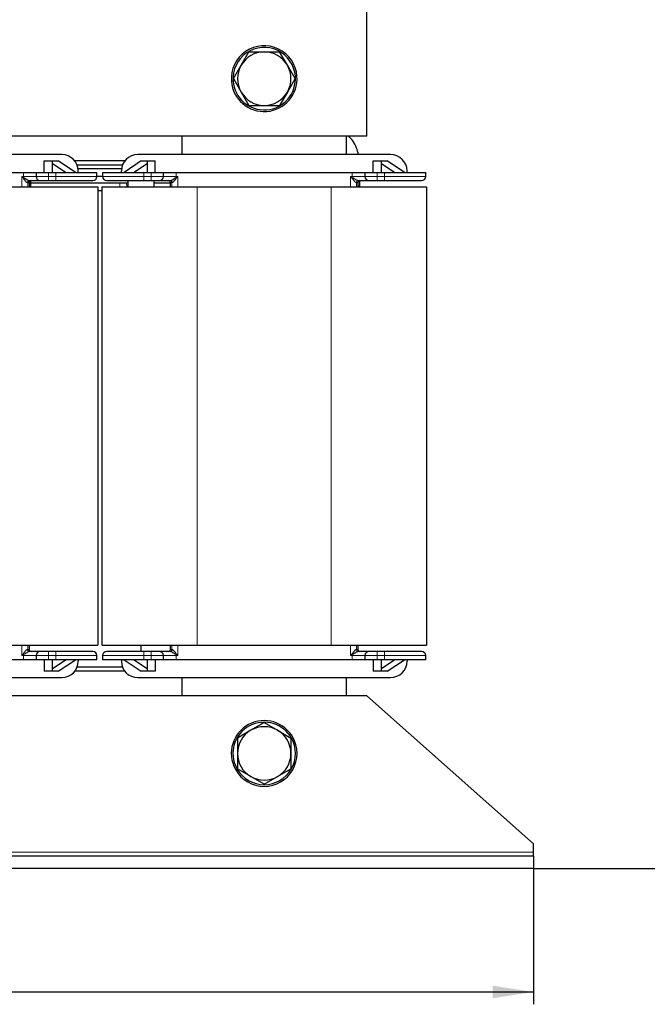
# Model space of a CAD drawing. Header units: millimetres. Extents: x 5 to 418, y 2 to 292.
# Tile 16 of 51: x 106 to 157, y 161 to 240. Entities that reach past the tile are written whole.
import ezdxf

# ---------------------------------------------------------------- set-up
doc = ezdxf.new("R2010")
doc.units = ezdxf.units.MM
doc.layers.add('SLD-0', color=7, linetype='Continuous')
doc.styles.add('SLDTEXTSTYLE0', font='TXT', dxfattribs={"width": 0.605})
doc.dimstyles.new('SLDDIMSTYLE0', dxfattribs={"dimtxt": 3.5, "dimasz": 3.302, "dimexe": 0, "dimexo": 0.0625, "dimgap": 0.875, "dimtad": 1, "dimlfac": 3, "dimrnd": 1e-09, "dimzin": 12, "dimdsep": 46, "dimtxsty": 'SLDTEXTSTYLE0', "dimsah": 1, "dimcen": 0.09, "dimadec": 0, "dimazin": 3, "dimtfac": 1, "dimtofl": 0, "dimtmove": 0, "dimatfit": 3, "dimfxl": 1, "dimfrac": 2, "dimtolj": 1, "dimtzin": 12, "dimarcsym": 0})

# ---------------------------------------------------------------- blocks, each defined once
blk = doc.blocks.new('_D')
at = {"layer": 'SLD-0'}
for p, q in [((51.104, 171.529), (51.104, 160.529)), ((148.104, 171.529), (148.104, 160.529)), ((51.104, 161.529), (148.104, 161.529))]:
    blk.add_line(p, q, dxfattribs=at)
for points in [[(51.104, 161.529), (54.406, 161.021), (54.406, 162.037)], [(148.104, 161.529), (144.802, 162.037), (144.802, 161.021)]]:
    blk.add_solid(points, dxfattribs=at)
at = {"layer": 'SLD-0', "insert": (95.593, 166.04), "char_height": 3.5, "attachment_point": 1, "style": 'SLDTEXTSTYLE0'}
blk.add_mtext('291', dxfattribs=at)
blk = doc.blocks.new('_D_1')
at = {"layer": 'SLD-0'}
for p, q in [((115.504, 262.329), (163.68, 262.329)), ((162.68, 262.329), (162.68, 171.529)), ((148.104, 171.529), (163.68, 171.529))]:
    blk.add_line(p, q, dxfattribs=at)
for points in [[(162.68, 262.329), (162.172, 259.027), (163.188, 259.027)], [(162.68, 171.529), (163.188, 174.831), (162.172, 174.831)]]:
    blk.add_solid(points, dxfattribs=at)
at = {"layer": 'SLD-0', "insert": (158.168, 210.913), "char_height": 3.5, "attachment_point": 1, "rotation": 90, "style": 'SLDTEXTSTYLE0'}
blk.add_mtext('272,4', dxfattribs=at)

msp = doc.modelspace()

# ---------------------------------------------------------------- linework, layer by layer
at = {"color": 7, "linetype": 'Continuous', "lineweight": 25}
for p, q in [((134.6036, 230.8954), (134.6036, 243.5621)), ((124.3939, 236.6454), (125.0193, 237.7287)), ((128.1466, 236.6454), (127.5212, 237.7287)), ((123.7684, 235.5621), (124.3939, 236.6454)), ((128.7721, 235.5621), (128.1466, 236.6454)), ((123.7684, 235.5621), (124.3939, 234.4787)), ((128.7721, 235.5621), (128.1466, 234.4787)), ((124.3939, 234.4787), (125.0193, 233.3954)), ((128.1466, 234.4787), (127.5212, 233.3954)), ((134.6036, 230.8954), (64.6036, 230.8954)), ((119.6036, 230.8954), (119.6036, 229.4121)), ((132.9369, 229.4121), (132.9369, 230.8954)), ((109.8536, 229.4121), (89.3536, 229.4121)), ((136.5203, 229.4121), (116.0203, 229.4121)), ((108.4369, 227.9621), (108.4369, 228.8954)), ((108.4369, 228.8954), (109.1036, 228.8954)), ((109.1036, 227.9621), (109.1036, 228.8954)), ((109.1036, 228.8954), (109.5703, 228.8954)), ((109.1036, 228.6933), (110.2005, 227.9621)), ((110.9703, 227.9621), (109.5703, 228.8954)), ((114.9663, 228.8954), (110.9076, 228.8954)), ((114.7776, 228.5621), (111.0962, 228.5621)), ((116.3036, 228.8954), (114.9036, 227.9621)), ((115.6734, 227.9621), (116.7703, 228.6933)), ((116.3036, 228.8954), (116.7703, 228.8954)), ((116.7703, 228.8954), (117.4369, 228.8954)), ((116.7703, 228.8954), (116.7703, 227.9621)), ((117.4369, 227.9621), (117.4369, 228.8954)), ((135.1036, 228.8954), (135.7703, 228.8954)), ((135.1036, 227.9621), (135.1036, 228.8954)), ((135.7703, 227.9621), (135.7703, 228.8954)), ((135.7703, 228.8954), (136.2369, 228.8954)), ((135.7703, 228.6933), (136.8671, 227.9621)), ((137.6369, 227.9621), (136.2369, 228.8954)), ((92.4617, 227.9621), (106.7455, 227.9621)), ((106.7455, 227.9621), (107.7703, 227.9621)), ((107.7703, 227.9621), (107.7703, 227.6287)), ((107.7703, 227.9621), (108.7703, 227.9621)), ((108.7703, 227.9621), (109.3703, 227.9621)), ((109.3703, 227.9621), (112.7036, 227.9621)), ((114.6996, 228.2621), (111.1743, 228.2621)), ((111.1869, 227.9621), (111.1869, 228.0787)), ((112.7036, 227.6287), (112.7036, 227.9621)), ((112.7036, 227.6621), (113.1703, 227.6621)), ((113.1703, 227.9621), (113.1703, 227.6287)), ((113.1703, 227.9621), (116.5036, 227.9621)), ((114.6869, 227.9621), (114.6869, 228.0787)), ((116.5036, 227.9621), (117.1036, 227.9621)), ((117.1036, 227.9621), (118.1036, 227.9621)), ((118.1036, 227.6287), (118.1036, 227.9621)), ((118.1036, 227.9621), (119.1284, 227.9621)), ((119.1284, 227.9621), (133.4121, 227.9621)), ((133.4121, 227.9621), (134.4369, 227.9621)), ((134.4369, 227.9621), (134.4369, 227.6287)), ((134.4369, 227.9621), (135.4369, 227.9621)), ((135.4369, 227.9621), (136.0369, 227.9621)), ((136.0369, 227.9621), (139.3703, 227.9621)), ((137.8536, 227.9621), (137.8536, 228.0787)), ((139.3703, 227.6287), (139.3703, 227.9621)), ((105.0369, 226.7954), (112.7703, 226.7954)), ((107.2036, 227.1287), (107.2036, 226.7954)), ((107.3369, 226.7954), (107.3369, 227.292)), ((114.5739, 227.0954), (107.3369, 227.0954)), ((108.7703, 227.2954), (109.3703, 227.2954)), ((112.7703, 226.7954), (112.7703, 189.6287)), ((113.1036, 226.7954), (113.1036, 189.6287)), ((113.1036, 226.7954), (120.8369, 226.7954)), ((115.0299, 227.0954), (114.5739, 227.0954)), ((115.2036, 227.0954), (115.0299, 227.0954)), ((115.2036, 227.2954), (115.2036, 226.7954)), ((116.5036, 227.2954), (117.1036, 227.2954)), ((117.3369, 226.7954), (117.3369, 227.2954)), ((118.6702, 227.0954), (117.3369, 227.0954)), ((118.6702, 226.7954), (118.6702, 227.1287)), ((120.8369, 226.7954), (131.7036, 226.7954)), ((131.7036, 226.7954), (139.4369, 226.7954)), ((133.8703, 227.1287), (133.8703, 226.7954)), ((134.0203, 226.8621), (134.0203, 227.2954)), ((134.0203, 226.7954), (134.0203, 226.8621)), ((135.4369, 227.2954), (136.0369, 227.2954)), ((139.4369, 226.7954), (139.4369, 189.6287)), ((112.7703, 226.4954), (113.1036, 226.4954)), ((105.0369, 189.6287), (112.7703, 189.6287)), ((107.2036, 189.6287), (107.2036, 189.2954)), ((113.1036, 189.6287), (120.8369, 189.6287)), ((116.2703, 189.6287), (116.2703, 189.1287)), ((118.6702, 189.2954), (118.6702, 189.6287)), ((120.8369, 189.6287), (131.7036, 189.6287)), ((131.7036, 189.6287), (139.4369, 189.6287)), ((133.8703, 189.6287), (133.8703, 189.2954)), ((106.7455, 188.4621), (92.4617, 188.4621)), ((107.7703, 188.4621), (106.7455, 188.4621)), ((107.7703, 188.7954), (107.7703, 188.4621)), ((108.7703, 188.4621), (107.7703, 188.4621)), ((108.4369, 188.4621), (108.4369, 187.5287)), ((109.3703, 189.1287), (108.7703, 189.1287)), ((109.3703, 188.4621), (108.7703, 188.4621)), ((109.1036, 187.5287), (109.1036, 188.4621)), ((110.2005, 188.4621), (109.1036, 187.7308)), ((112.7036, 188.4621), (109.3703, 188.4621)), ((109.5703, 187.5287), (110.9703, 188.4621)), ((111.1869, 188.4621), (111.1869, 188.3454)), ((112.7036, 188.4621), (112.7036, 188.7954)), ((113.1703, 188.7954), (113.1703, 188.4621)), ((116.5036, 188.4621), (113.1703, 188.4621)), ((114.6869, 188.4621), (114.6869, 188.3454)), ((114.9036, 188.4621), (116.3036, 187.5287)), ((116.7703, 187.7308), (115.6734, 188.4621)), ((117.1036, 189.1287), (116.5036, 189.1287)), ((117.1036, 188.4621), (116.5036, 188.4621)), ((116.7703, 188.4621), (116.7703, 187.5287)), ((118.1036, 188.4621), (117.1036, 188.4621)), ((117.4369, 188.4621), (117.4369, 187.5287)), ((118.1036, 188.4621), (118.1036, 188.7954)), ((119.1284, 188.4621), (118.1036, 188.4621)), ((133.4121, 188.4621), (119.1284, 188.4621)), ((134.4369, 188.4621), (133.4121, 188.4621)), ((134.4369, 188.7954), (134.4369, 188.4621)), ((135.4369, 188.4621), (134.4369, 188.4621)), ((135.1036, 188.4621), (135.1036, 187.5287)), ((136.0369, 189.1287), (135.4369, 189.1287)), ((136.0369, 188.4621), (135.4369, 188.4621)), ((135.7703, 187.5287), (135.7703, 188.4621)), ((136.8671, 188.4621), (135.7703, 187.7308)), ((139.3703, 188.4621), (136.0369, 188.4621)), ((136.2369, 187.5287), (137.6369, 188.4621)), ((137.8536, 188.4621), (137.8536, 188.3454)), ((139.3703, 188.4621), (139.3703, 188.7954)), ((114.7776, 187.8621), (111.0962, 187.8621)), ((89.3536, 187.0121), (109.8536, 187.0121)), ((109.1036, 187.5287), (108.4369, 187.5287)), ((109.5703, 187.5287), (109.1036, 187.5287)), ((114.9663, 187.5287), (110.9076, 187.5287)), ((116.0203, 187.0121), (136.5203, 187.0121)), ((116.7703, 187.5287), (116.3036, 187.5287)), ((117.4369, 187.5287), (116.7703, 187.5287)), ((119.6036, 187.0121), (119.6036, 185.5287)), ((132.9369, 185.5287), (132.9369, 187.0121)), ((135.7703, 187.5287), (135.1036, 187.5287)), ((136.2369, 187.5287), (135.7703, 187.5287)), ((134.6036, 185.5287), (64.6036, 185.5287)), ((148.1036, 173.5287), (134.6036, 185.5287)), ((126.2703, 183.3639), (125.1869, 182.7385)), ((126.2703, 183.3639), (127.3536, 182.7385)), ((125.1869, 182.7385), (124.1036, 182.113)), ((127.3536, 182.7385), (128.4369, 182.113)), ((125.1869, 178.9857), (124.1036, 179.6111)), ((127.3536, 178.9857), (128.4369, 179.6111)), ((126.2703, 178.3602), (125.1869, 178.9857)), ((126.2703, 178.3602), (127.3536, 178.9857)), ((148.1036, 172.8621), (148.1036, 173.5287)), ((148.1036, 172.5287), (51.1036, 172.5287)), ((148.1036, 172.5287), (148.1036, 172.8621)), ((148.1036, 172.5287), (148.1036, 171.5287)), ((148.1036, 171.5287), (51.1036, 171.5287))]:
    msp.add_line(p, q, dxfattribs=at)
at = {"color": 7, "linetype": 'Continuous', "lineweight": 18}
for p, q in [((128.7963, 235.7541), (128.9293, 235.7642)), ((123.7442, 235.3701), (123.6113, 235.36)), ((106.6136, 227.6287), (106.7455, 227.6287)), ((106.6136, 226.7954), (106.6136, 227.6287)), ((106.7123, 227.5148), (106.6136, 227.6287)), ((106.6136, 227.6287), (106.7452, 227.5528)), ((106.7455, 227.6287), (106.7455, 227.9621)), ((107.7703, 227.6287), (106.7455, 227.6287)), ((107.7703, 227.6287), (108.7703, 227.6287)), ((108.7703, 227.6287), (108.7703, 227.9621)), ((108.7703, 227.6287), (108.7703, 227.2954)), ((109.3703, 227.6287), (108.7703, 227.6287)), ((109.3703, 227.9621), (109.3703, 227.6287)), ((109.3703, 227.6287), (112.7036, 227.6287)), ((109.3703, 227.6287), (109.3703, 227.2954)), ((113.1703, 227.6287), (116.5036, 227.6287)), ((116.5036, 227.6287), (116.5036, 227.9621)), ((116.5036, 227.6287), (116.5036, 227.2954)), ((117.1036, 227.6287), (116.5036, 227.6287)), ((117.1036, 227.9621), (117.1036, 227.6287)), ((117.1036, 227.6287), (117.1036, 227.2954)), ((117.1036, 227.6287), (118.1036, 227.6287)), ((119.1284, 227.6287), (118.1036, 227.6287)), ((119.1284, 227.9621), (119.1284, 227.6287)), ((119.1284, 227.6287), (119.2602, 227.6287)), ((119.1286, 227.5528), (119.2602, 227.6287)), ((119.2602, 227.6287), (119.1615, 227.5148)), ((119.2602, 227.6287), (119.2602, 226.7954)), ((133.2803, 227.6287), (133.4121, 227.6287)), ((133.2803, 226.7954), (133.2803, 227.6287)), ((133.379, 227.5148), (133.2803, 227.6287)), ((133.2803, 227.6287), (133.4119, 227.5528)), ((133.4121, 227.6287), (133.4121, 227.9621)), ((134.4369, 227.6287), (133.4121, 227.6287)), ((134.4369, 227.6287), (135.4369, 227.6287)), ((135.4369, 227.6287), (135.4369, 227.9621)), ((135.4369, 227.6287), (135.4369, 227.2954)), ((136.0369, 227.6287), (135.4369, 227.6287)), ((136.0369, 227.9621), (136.0369, 227.6287)), ((136.0369, 227.6287), (139.3703, 227.6287)), ((136.0369, 227.6287), (136.0369, 227.2954)), ((107.1014, 227.1287), (107.0673, 227.1287)), ((107.1014, 226.7954), (107.1014, 227.1287)), ((107.2036, 227.1287), (107.1014, 227.1287)), ((114.5739, 226.7954), (114.5739, 227.0954)), ((118.7724, 227.1287), (118.6702, 227.1287)), ((118.7724, 227.1287), (118.7724, 226.7954)), ((118.8065, 227.1287), (118.7724, 227.1287)), ((120.8369, 226.7954), (120.8369, 189.6287)), ((131.7036, 226.7954), (131.7036, 189.6287)), ((133.7681, 227.1287), (133.734, 227.1287)), ((133.7681, 226.7954), (133.7681, 227.1287)), ((133.8703, 227.1287), (133.7681, 227.1287)), ((106.6136, 188.7954), (106.6136, 189.6287)), ((107.0673, 189.2954), (107.1014, 189.2954)), ((107.1014, 189.2954), (107.1014, 189.6287)), ((107.2036, 189.2954), (107.1014, 189.2954)), ((118.7724, 189.2954), (118.6702, 189.2954)), ((118.7724, 189.6287), (118.7724, 189.2954)), ((118.7724, 189.2954), (118.8065, 189.2954)), ((119.2602, 189.6287), (119.2602, 188.7954)), ((133.2803, 188.7954), (133.2803, 189.6287)), ((133.734, 189.2954), (133.7681, 189.2954)), ((133.7681, 189.2954), (133.7681, 189.6287)), ((133.8703, 189.2954), (133.7681, 189.2954)), ((106.6136, 188.7954), (106.7123, 188.9093)), ((106.7452, 188.8714), (106.6136, 188.7954)), ((106.7455, 188.7954), (106.6136, 188.7954)), ((106.7455, 188.7954), (107.7703, 188.7954)), ((106.7455, 188.4621), (106.7455, 188.7954)), ((108.7703, 188.7954), (107.7703, 188.7954)), ((108.7703, 188.7954), (108.7703, 189.1287)), ((108.7703, 188.7954), (109.3703, 188.7954)), ((108.7703, 188.4621), (108.7703, 188.7954)), ((109.3703, 188.7954), (109.3703, 189.1287)), ((112.7036, 188.7954), (109.3703, 188.7954)), ((109.3703, 188.7954), (109.3703, 188.4621)), ((116.5036, 188.7954), (113.1703, 188.7954)), ((116.5036, 188.7954), (116.5036, 189.1287)), ((116.5036, 188.7954), (117.1036, 188.7954)), ((116.5036, 188.4621), (116.5036, 188.7954)), ((117.1036, 188.7954), (117.1036, 189.1287)), ((118.1036, 188.7954), (117.1036, 188.7954)), ((117.1036, 188.7954), (117.1036, 188.4621)), ((118.1036, 188.7954), (119.1284, 188.7954)), ((119.1284, 188.7954), (119.1284, 188.4621)), ((119.2602, 188.7954), (119.1284, 188.7954)), ((119.2602, 188.7954), (119.1286, 188.8714)), ((119.1615, 188.9093), (119.2602, 188.7954)), ((133.2803, 188.7954), (133.379, 188.9093)), ((133.4119, 188.8714), (133.2803, 188.7954)), ((133.4121, 188.7954), (133.2803, 188.7954)), ((133.4121, 188.7954), (134.4369, 188.7954)), ((133.4121, 188.4621), (133.4121, 188.7954)), ((135.4369, 188.7954), (134.4369, 188.7954)), ((135.4369, 188.7954), (135.4369, 189.1287)), ((135.4369, 188.7954), (136.0369, 188.7954)), ((135.4369, 188.4621), (135.4369, 188.7954)), ((136.0369, 188.7954), (136.0369, 189.1287)), ((139.3703, 188.7954), (136.0369, 188.7954)), ((136.0369, 188.7954), (136.0369, 188.4621)), ((128.6104, 181.8325), (128.7335, 181.8835)), ((123.9301, 179.8917), (123.807, 179.8406)), ((148.1036, 172.8621), (103.7844, 172.8621))]:
    msp.add_line(p, q, dxfattribs=at)
at = {"color": 7, "linetype": 'Continuous', "lineweight": 18, "flags": 128}
msp.add_lwpolyline([(115.1325, 226.7954), (115.1324, 226.8085), (115.1229, 226.9222), (115.0992, 227.0166), (115.065, 227.0773), (115.0299, 227.0954)], dxfattribs=at)
at = {"color": 7, "linetype": 'Continuous', "lineweight": 25}
for centre, radius, start, end in [((126.2703, 235.5621), 2.6667, 4.346314, 184.346314), ((126.2703, 235.5621), 2.5333, 4.346314, 184.346314), ((126.2703, 235.5621), 2.1667, 90, 150), ((126.2703, 235.5621), 2.1667, 30, 90), ((126.2703, 235.5621), 2.1667, 150, 210), ((126.2703, 235.5621), 2.1667, 330, 30), ((126.2703, 235.5621), 2.6667, 184.346314, 4.346314), ((126.2703, 235.5621), 2.5333, 184.346314, 4.346314), ((126.2703, 235.5621), 2.1667, 210, 270), ((126.2703, 235.5621), 2.1667, 270, 330), ((109.8536, 228.0787), 1.3333, 0, 90), ((116.0203, 228.0787), 1.3333, 90, 180), ((136.5203, 228.0787), 1.3333, 0, 90), ((108.1036, 227.6287), 0.3333, 180, 270), ((112.3703, 227.6287), 0.3333, 270, 0), ((113.5036, 227.6287), 0.3333, 180, 270), ((117.7703, 227.6287), 0.3333, 270, 0), ((134.7703, 227.6287), 0.3333, 180, 270), ((139.0369, 227.6287), 0.3333, 270, 0), ((108.1036, 188.7954), 0.3333, 90, 180), ((112.3703, 188.7954), 0.3333, 0, 90), ((113.5036, 188.7954), 0.3333, 90, 180), ((117.7703, 188.7954), 0.3333, 0, 90), ((134.7703, 188.7954), 0.3333, 90, 180), ((139.0369, 188.7954), 0.3333, 0, 90), ((109.8536, 188.3454), 1.3333, 270, 0), ((116.0203, 188.3454), 1.3333, 180, 270), ((136.5203, 188.3454), 1.3333, 270, 0), ((126.2703, 180.8621), 2.6667, 22.522674, 202.522674), ((126.2703, 180.8621), 2.5333, 22.522674, 202.522674), ((126.2703, 180.8621), 2.1667, 60, 120), ((126.2703, 180.8621), 2.1667, 120, 180), ((126.2703, 180.8621), 2.1667, 0, 60), ((126.2703, 180.8621), 2.6667, 202.522674, 22.522674), ((126.2703, 180.8621), 2.5333, 202.522674, 22.522674), ((126.2703, 180.8621), 2.1667, 180, 240), ((126.2703, 180.8621), 2.1667, 300, 0), ((126.2703, 180.8621), 2.1667, 240, 300)]:
    msp.add_arc(centre, radius, start, end, dxfattribs=at)
at = {"color": 7, "linetype": 'Continuous', "lineweight": 18}
for centre, radius, start, end in [((107.4669, 226.8939), 0.9772, 137.603208, 140.550361), ((93.6229, 227.6283), 13.1226, 359.670112, 0.001733), ((132.251, 227.6283), 13.1226, 179.998267, 180.329888), ((118.407, 226.8939), 0.9772, 39.449639, 42.396792), ((134.1336, 226.8939), 0.9772, 137.603208, 140.550361), ((120.2895, 227.6283), 13.1226, 359.670112, 0.001733), ((107.2285, 227.1342), 0.1613, 92.094818, 181.951799), ((107.2681, 227.1287), 0.1667, 90.001982, 180.001982), ((118.6058, 227.1287), 0.1667, 359.998018, 89.998018), ((118.6453, 227.1342), 0.1613, 358.048201, 87.905182), ((133.8952, 227.1342), 0.1613, 92.094818, 181.951799), ((133.9348, 227.1287), 0.1667, 90.001982, 180.001982), ((107.2285, 189.2899), 0.1613, 178.048201, 267.905182), ((107.2681, 189.2954), 0.1667, 179.998018, 269.998018), ((118.6058, 189.2954), 0.1667, 270.001982, 0.001982), ((118.6453, 189.2899), 0.1613, 272.094818, 1.951799), ((133.8952, 189.2899), 0.1613, 178.048201, 267.905182), ((133.9348, 189.2954), 0.1667, 179.998018, 269.998018), ((107.4669, 189.5303), 0.9772, 219.449639, 222.396792), ((93.6229, 188.7958), 13.1226, 359.998267, 0.329888), ((132.251, 188.7958), 13.1226, 179.670112, 180.001733), ((118.407, 189.5303), 0.9772, 317.603208, 320.550361), ((134.1336, 189.5303), 0.9772, 219.449639, 222.396792), ((120.2895, 188.7958), 13.1226, 359.998267, 0.329888)]:
    msp.add_arc(centre, radius, start, end, dxfattribs=at)
at = {"color": 7, "linetype": 'Continuous', "lineweight": 25}
for centre, major_axis, start_param, end_param in [((107.3703, 227.1287), (0.1667, 0), 1.5707963, 3.1415927), ((118.5035, 227.1287), (-0.1667, 0), 3.1415927, 4.712389), ((134.037, 227.1287), (0.1667, 0), 1.5707963, 3.1415927), ((107.3703, 189.2954), (0.1667, 0), 3.1415927, 4.712389), ((118.5035, 189.2954), (-0.1667, 0), 1.5707963, 3.1415927), ((134.037, 189.2954), (0.1667, 0), 3.1415927, 4.712389)]:
    msp.add_ellipse(centre, major_axis=major_axis, ratio=0.9999308, start_param=start_param, end_param=end_param, dxfattribs=at)
for points, knots in [([(125.0193, 237.7287), (125.0323, 237.7287), (125.4446, 237.7287), (125.864, 237.7287), (126.2703, 237.7287)], [0, 0, 0, 0, 0.03148504, 1, 1, 1, 1]), ([(126.2703, 237.7287), (126.587, 237.7287), (127.0067, 237.7287), (127.4198, 237.7287), (127.5212, 237.7287)], [0, 0, 0, 0, 0.7546767, 1, 1, 1, 1]), ([(125.0193, 233.3954), (125.0323, 233.3954), (125.4446, 233.3954), (125.864, 233.3954), (126.2703, 233.3954)], [0, 0, 0, 0, 0.03148504, 1, 1, 1, 1]), ([(126.2703, 233.3954), (126.587, 233.3954), (127.0067, 233.3954), (127.4198, 233.3954), (127.5212, 233.3954)], [0, 0, 0, 0, 0.7546767, 1, 1, 1, 1]), ([(133.9189, 229.4121), (133.8718, 229.5892), (133.7674, 229.9815), (133.4987, 230.488), (133.2467, 230.7754), (133.1415, 230.8954)], [0, 0, 0, 0, 0.3241047, 0.71788466, 1, 1, 1, 1]), ([(106.7452, 227.5528), (106.8347, 227.5003), (106.9688, 227.4218), (107.115, 227.3349), (107.1874, 227.3009), (107.211, 227.2972), (107.2226, 227.2954)], [0, 0, 0, 0, 0.5002644, 0.7494806, 0.8760671, 1, 1, 1, 1]), ([(118.6512, 227.2954), (118.6629, 227.2972), (118.6864, 227.3009), (118.7589, 227.3349), (118.9051, 227.4218), (119.0391, 227.5003), (119.1286, 227.5528)], [0, 0, 0, 0, 0.123921, 0.2505188, 0.4997352, 1, 1, 1, 1]), ([(133.4119, 227.5528), (133.5014, 227.5003), (133.6354, 227.4218), (133.7817, 227.3349), (133.8541, 227.3009), (133.8777, 227.2972), (133.8893, 227.2954)], [0, 0, 0, 0, 0.5002644, 0.7494806, 0.8760671, 1, 1, 1, 1]), ([(107.2226, 227.2954), (107.3437, 227.2954), (107.5919, 227.2954), (107.8773, 227.2954), (108.0684, 227.2954), (108.0921, 227.2954), (108.1036, 227.2954)], [0, 0, 0, 0, 0.2440489, 0.5, 0.7559511, 1, 1, 1, 1]), ([(108.1036, 227.2954), (108.1125, 227.2954), (108.1264, 227.2954), (108.2094, 227.2954), (108.2955, 227.2954), (108.4016, 227.2954), (108.5569, 227.2954), (108.6864, 227.2954), (108.7703, 227.2954)], [0, 0, 0, 0, 0.2394429, 0.3696359, 0.4999999, 0.6301929, 0.7605571, 1, 1, 1, 1]), ([(109.3703, 227.2954), (109.7476, 227.2954), (110.3282, 227.2954), (111.0266, 227.2954), (111.5073, 227.2954), (111.8944, 227.2954), (112.2685, 227.2954), (112.3302, 227.2954), (112.3703, 227.2954)], [0, 0, 0, 0, 0.2394568, 0.3683607, 0.5, 0.6316393, 0.7605432, 1, 1, 1, 1]), ([(113.5036, 227.2954), (113.5437, 227.2954), (113.6053, 227.2954), (113.9794, 227.2954), (114.3666, 227.2954), (114.8472, 227.2954), (115.5457, 227.2954), (116.1262, 227.2954), (116.5036, 227.2954)], [0, 0, 0, 0, 0.23945684, 0.36836066, 0.5, 0.63163934, 0.76054316, 1, 1, 1, 1]), ([(117.1036, 227.2954), (117.1874, 227.2954), (117.3168, 227.2954), (117.4722, 227.2954), (117.5783, 227.2954), (117.6645, 227.2954), (117.7475, 227.2954), (117.7613, 227.2954), (117.7703, 227.2954)], [0, 0, 0, 0, 0.2394429, 0.3696359, 0.4999999, 0.6301929, 0.7605571, 1, 1, 1, 1]), ([(117.7703, 227.2954), (117.7818, 227.2954), (117.8054, 227.2954), (117.9965, 227.2954), (118.282, 227.2954), (118.5301, 227.2954), (118.6512, 227.2954)], [0, 0, 0, 0, 0.2440489, 0.5, 0.7559511, 1, 1, 1, 1]), ([(133.8893, 227.2954), (134.0104, 227.2954), (134.2585, 227.2954), (134.544, 227.2954), (134.7351, 227.2954), (134.7587, 227.2954), (134.7703, 227.2954)], [0, 0, 0, 0, 0.2440489, 0.5, 0.7559511, 1, 1, 1, 1]), ([(134.7703, 227.2954), (134.7792, 227.2954), (134.793, 227.2954), (134.876, 227.2954), (134.9622, 227.2954), (135.0683, 227.2954), (135.2236, 227.2954), (135.3531, 227.2954), (135.4369, 227.2954)], [0, 0, 0, 0, 0.2394429, 0.3696359, 0.4999999, 0.6301929, 0.7605571, 1, 1, 1, 1]), ([(136.0369, 227.2954), (136.4143, 227.2954), (136.9949, 227.2954), (137.6933, 227.2954), (138.1739, 227.2954), (138.5611, 227.2954), (138.9352, 227.2954), (138.9969, 227.2954), (139.0369, 227.2954)], [0, 0, 0, 0, 0.2394568, 0.3683607, 0.5, 0.6316393, 0.7605432, 1, 1, 1, 1]), ([(107.2226, 189.1287), (107.211, 189.1269), (107.1874, 189.1233), (107.115, 189.0893), (106.9688, 189.0024), (106.8347, 188.9238), (106.7452, 188.8714)], [0, 0, 0, 0, 0.123921, 0.2505188, 0.4997352, 1, 1, 1, 1]), ([(108.1036, 189.1287), (108.0921, 189.1287), (108.0684, 189.1287), (107.8773, 189.1287), (107.5919, 189.1287), (107.3437, 189.1287), (107.2226, 189.1287)], [0, 0, 0, 0, 0.2440489, 0.5, 0.7559511, 1, 1, 1, 1]), ([(108.7703, 189.1287), (108.6864, 189.1287), (108.557, 189.1287), (108.4016, 189.1287), (108.2956, 189.1287), (108.2094, 189.1287), (108.1264, 189.1287), (108.1125, 189.1287), (108.1036, 189.1287)], [0, 0, 0, 0, 0.23944295, 0.36963586, 0.49999992, 0.63019291, 0.76055705, 1, 1, 1, 1]), ([(112.3703, 189.1287), (112.3302, 189.1287), (112.2685, 189.1287), (111.8944, 189.1287), (111.5073, 189.1287), (111.0266, 189.1287), (110.3282, 189.1287), (109.7476, 189.1287), (109.3703, 189.1287)], [0, 0, 0, 0, 0.2394568, 0.3683607, 0.5, 0.6316393, 0.7605432, 1, 1, 1, 1]), ([(116.5036, 189.1287), (116.1262, 189.1287), (115.5457, 189.1287), (114.8472, 189.1287), (114.3666, 189.1287), (113.9794, 189.1287), (113.6053, 189.1287), (113.5437, 189.1287), (113.5036, 189.1287)], [0, 0, 0, 0, 0.2394568, 0.3683607, 0.5, 0.6316393, 0.7605432, 1, 1, 1, 1]), ([(117.7703, 189.1287), (117.7613, 189.1287), (117.7475, 189.1287), (117.6645, 189.1287), (117.5784, 189.1287), (117.4723, 189.1287), (117.3169, 189.1287), (117.1874, 189.1287), (117.1036, 189.1287)], [0, 0, 0, 0, 0.2394429, 0.3696359, 0.4999999, 0.6301929, 0.7605571, 1, 1, 1, 1]), ([(118.6512, 189.1287), (118.5301, 189.1287), (118.282, 189.1287), (117.9965, 189.1287), (117.8054, 189.1287), (117.7818, 189.1287), (117.7703, 189.1287)], [0, 0, 0, 0, 0.24404888, 0.5, 0.75595112, 1, 1, 1, 1]), ([(119.1286, 188.8714), (119.0391, 188.9238), (118.9051, 189.0024), (118.7589, 189.0893), (118.6864, 189.1233), (118.6629, 189.1269), (118.6512, 189.1287)], [0, 0, 0, 0, 0.5002644, 0.7494806, 0.8760671, 1, 1, 1, 1]), ([(133.8893, 189.1287), (133.8777, 189.1269), (133.8541, 189.1233), (133.7817, 189.0893), (133.6354, 189.0024), (133.5014, 188.9238), (133.4119, 188.8714)], [0, 0, 0, 0, 0.123921, 0.2505188, 0.4997352, 1, 1, 1, 1]), ([(134.7703, 189.1287), (134.7587, 189.1287), (134.7351, 189.1287), (134.544, 189.1287), (134.2585, 189.1287), (134.0104, 189.1287), (133.8893, 189.1287)], [0, 0, 0, 0, 0.2440489, 0.5, 0.7559511, 1, 1, 1, 1]), ([(135.4369, 189.1287), (135.3531, 189.1287), (135.2237, 189.1287), (135.0683, 189.1287), (134.9622, 189.1287), (134.8761, 189.1287), (134.793, 189.1287), (134.7792, 189.1287), (134.7703, 189.1287)], [0, 0, 0, 0, 0.2394429, 0.3696359, 0.4999999, 0.6301929, 0.7605571, 1, 1, 1, 1]), ([(139.0369, 189.1287), (138.9969, 189.1287), (138.9352, 189.1287), (138.5611, 189.1287), (138.1739, 189.1287), (137.6933, 189.1287), (136.9949, 189.1287), (136.4143, 189.1287), (136.0369, 189.1287)], [0, 0, 0, 0, 0.23945684, 0.36836066, 0.5, 0.63163934, 0.76054316, 1, 1, 1, 1]), ([(124.1036, 182.113), (124.1036, 182.1), (124.1036, 181.6877), (124.1036, 181.2683), (124.1036, 180.8621)], [0, 0, 0, 0, 0.03148504, 1, 1, 1, 1]), ([(128.4369, 182.113), (128.4369, 182.1), (128.4369, 181.6877), (128.4369, 181.2683), (128.4369, 180.8621)], [0, 0, 0, 0, 0.031485, 1, 1, 1, 1]), ([(124.1036, 180.8621), (124.1036, 180.5453), (124.1036, 180.1257), (124.1036, 179.7125), (124.1036, 179.6111)], [0, 0, 0, 0, 0.75467667, 1, 1, 1, 1]), ([(128.4369, 180.8621), (128.4369, 180.5453), (128.4369, 180.1257), (128.4369, 179.7125), (128.4369, 179.6111)], [0, 0, 0, 0, 0.7546767, 1, 1, 1, 1])]:
    msp.add_open_spline(points, degree=3, knots=knots, dxfattribs=at)
at = {"color": 7, "linetype": 'Continuous', "lineweight": 18}
for points, knots in [([(107.0673, 227.1287), (107.0579, 227.1305), (107.0384, 227.1342), (106.9817, 227.1743), (106.8703, 227.2956), (106.7743, 227.4288), (106.7123, 227.5148)], [0, 0, 0, 0, 0.109373, 0.2259832, 0.4999707, 1, 1, 1, 1]), ([(119.1615, 227.5148), (119.0995, 227.4288), (119.0036, 227.2956), (118.8921, 227.1743), (118.8354, 227.1342), (118.8159, 227.1305), (118.8065, 227.1287)], [0, 0, 0, 0, 0.50002851, 0.77400896, 0.89062095, 1, 1, 1, 1]), ([(133.734, 227.1287), (133.7246, 227.1305), (133.7051, 227.1342), (133.6484, 227.1743), (133.5369, 227.2956), (133.441, 227.4288), (133.379, 227.5148)], [0, 0, 0, 0, 0.109373, 0.22598322, 0.49997073, 1, 1, 1, 1]), ([(133.8703, 226.8621), (133.8944, 226.8621), (134.0025, 226.8621), (134.0125, 226.8621), (134.0203, 226.8621)], [0, 0, 0, 0, 0.2232351, 1, 1, 1, 1]), ([(106.7123, 188.9093), (106.7743, 188.9954), (106.8703, 189.1285), (106.9817, 189.2498), (107.0384, 189.2899), (107.0579, 189.2936), (107.0673, 189.2954)], [0, 0, 0, 0, 0.50002851, 0.77400896, 0.89062095, 1, 1, 1, 1]), ([(118.8065, 189.2954), (118.8159, 189.2936), (118.8354, 189.2899), (118.8921, 189.2498), (119.0036, 189.1285), (119.0995, 188.9954), (119.1615, 188.9093)], [0, 0, 0, 0, 0.109373, 0.2259832, 0.4999707, 1, 1, 1, 1]), ([(133.379, 188.9093), (133.441, 188.9954), (133.5369, 189.1285), (133.6484, 189.2498), (133.7051, 189.2899), (133.7246, 189.2936), (133.734, 189.2954)], [0, 0, 0, 0, 0.5000285, 0.774009, 0.890621, 1, 1, 1, 1])]:
    msp.add_open_spline(points, degree=3, knots=knots, dxfattribs=at)

# ---------------------------------------------------------------- dimensions: what is measured, and where the dimension line sits
at = {"layer": 'SLD-0'}
dim = msp.add_linear_dim(base=(162.6799, 171.5287), p1=(115.5036, 262.3287), p2=(148.1036, 171.5287), angle=90, dimstyle='SLDDIMSTYLE0', dxfattribs=at)
dim.commit()
dim.dimension.update_dxf_attribs({"geometry": '_D_1', "text_midpoint": (162.6799, 216.9287), "dimtype": 160})
dim = msp.add_linear_dim(base=(148.1036, 161.5287), p1=(51.1036, 171.5287), p2=(148.1036, 171.5287), dimstyle='SLDDIMSTYLE0', dxfattribs=at)
dim.commit()
dim.dimension.update_dxf_attribs({"geometry": '_D', "text_midpoint": (99.6036, 161.5287), "dimtype": 160})

doc.saveas('drawing.dxf')
